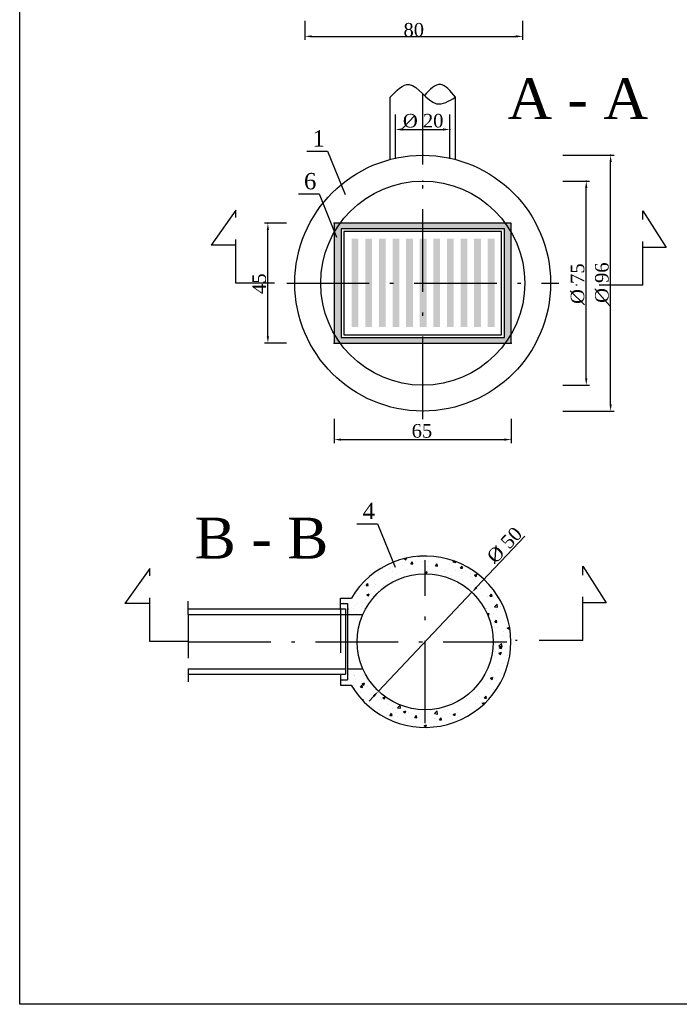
# Model space of a CAD drawing. Extents: x 856 to 1066, y 131 to 448.
# Tile 1 of 5: x 856 to 952, y 131 to 274. Entities that reach past the tile are written whole.
import ezdxf

# ---------------------------------------------------------------- set-up
doc = ezdxf.new("R2010")
doc.units = 0
doc.linetypes.add('ACAD_ISO10W100', pattern=[18.5, 12, -3, 0.5, -3])
doc.linetypes.add('DASHED2', pattern=[9.524999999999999, 6.35, -3.175])
doc.layers.get('0').update_dxf_attribs({"linetype": 'CONTINUOUS'})
doc.layers.get('DEFPOINTS').update_dxf_attribs({"linetype": 'CONTINUOUS'})
for name, color, linetype in [('WARSTWA1', 7, 'CONTINUOUS'), ('WARSTWA2', 7, 'ACAD_ISO10W100'), ('WARSTWA3', 7, 'DASHED2')]:
    doc.layers.add(name, color=color, linetype=linetype)
doc.styles.get("Standard").update_dxf_attribs({"font": 'TIMES.TTF'})

msp = doc.modelspace()

# ---------------------------------------------------------------- hatches: boundary and pattern name
at = {"layer": 'WARSTWA1'}
h = msp.add_hatch(color=7, dxfattribs=at)
h.paths.add_polyline_path([(901.5700619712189, 227.3866633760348), (927.2490743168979, 227.3866633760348), (927.2490743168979, 244.7693794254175), (901.5700619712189, 244.7693794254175)])
h.paths.add_polyline_path([(902.5577162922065, 228.1767868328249), (926.2614199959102, 228.1767868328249), (926.2614199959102, 243.9792559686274), (902.5577162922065, 243.9792559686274)], flags=16)
h = msp.add_hatch(color=7, dxfattribs=at)
h.paths.add_polyline_path([(914.9607387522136, 242.5262131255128), (913.973084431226, 242.5262131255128), (913.973084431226, 236.0780214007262), (914.9607387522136, 236.0780214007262)])
h.paths.add_polyline_path([(914.9607387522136, 236.0780214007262), (913.973084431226, 236.0780214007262), (913.973084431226, 229.700593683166), (914.9607387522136, 229.700593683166)])
h.paths.add_polyline_path([(912.9854301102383, 242.5262131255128), (911.9977757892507, 242.5262131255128), (911.9977757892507, 236.0780214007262), (912.9854301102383, 236.0780214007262)])
h.paths.add_polyline_path([(912.9854301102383, 236.0780214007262), (911.9977757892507, 236.0780214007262), (911.9977757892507, 229.700593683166), (912.9854301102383, 229.700593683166)])
h.paths.add_polyline_path([(911.0101214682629, 236.0780214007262), (910.0224671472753, 236.0780214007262), (910.0224671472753, 229.700593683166), (911.0101214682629, 229.700593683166)])
h.paths.add_polyline_path([(911.0101214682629, 242.5262131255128), (910.0224671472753, 242.5262131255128), (910.0224671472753, 236.0780214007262), (911.0101214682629, 236.0780214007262)])
h.paths.add_polyline_path([(909.0348128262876, 236.0780214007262), (908.0471585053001, 236.0780214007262), (908.0471585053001, 229.700593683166), (909.0348128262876, 229.700593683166)])
h.paths.add_polyline_path([(909.0348128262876, 242.5262131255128), (908.0471585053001, 242.5262131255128), (908.0471585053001, 236.0780214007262), (909.0348128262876, 236.0780214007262)])
h.paths.add_polyline_path([(907.0595041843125, 236.0780214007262), (906.0718498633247, 236.0780214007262), (906.0718498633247, 229.700593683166), (907.0595041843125, 229.700593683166)])
h.paths.add_polyline_path([(907.0595041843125, 242.5262131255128), (906.0718498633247, 242.5262131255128), (906.0718498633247, 236.0780214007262), (907.0595041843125, 236.0780214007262)])
h.paths.add_polyline_path([(905.084195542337, 236.0780214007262), (904.0965412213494, 236.0780214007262), (904.0965412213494, 229.700593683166), (905.084195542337, 229.700593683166)])
h.paths.add_polyline_path([(905.084195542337, 242.5262131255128), (904.0965412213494, 242.5262131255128), (904.0965412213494, 236.0780214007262), (905.084195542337, 236.0780214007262)])
h = msp.add_hatch(color=7, dxfattribs=at)
h.paths.add_polyline_path([(916.9360473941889, 242.5262131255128), (915.9483930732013, 242.5262131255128), (915.9483930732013, 236.0780214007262), (916.9360473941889, 236.0780214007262)])
h.paths.add_polyline_path([(916.9360473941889, 236.0780214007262), (915.9483930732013, 236.0780214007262), (915.9483930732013, 229.700593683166), (916.9360473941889, 229.700593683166)])
h.paths.add_polyline_path([(918.9113560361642, 242.5262131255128), (917.9237017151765, 242.5262131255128), (917.9237017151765, 236.0780214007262), (918.9113560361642, 236.0780214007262)])
h.paths.add_polyline_path([(918.9113560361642, 236.0780214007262), (917.9237017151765, 236.0780214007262), (917.9237017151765, 229.700593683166), (918.9113560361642, 229.700593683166)])
h.paths.add_polyline_path([(920.8866646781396, 242.5262131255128), (919.8990103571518, 242.5262131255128), (919.8990103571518, 236.0780214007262), (920.8866646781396, 236.0780214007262)])
h.paths.add_polyline_path([(920.8866646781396, 236.0780214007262), (919.8990103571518, 236.0780214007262), (919.8990103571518, 229.700593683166), (920.8866646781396, 229.700593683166)])
h.paths.add_polyline_path([(922.8619733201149, 242.5262131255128), (921.8743189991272, 242.5262131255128), (921.8743189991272, 236.0780214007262), (922.8619733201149, 236.0780214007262)])
h.paths.add_polyline_path([(922.8619733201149, 236.0780214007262), (921.8743189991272, 236.0780214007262), (921.8743189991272, 229.700593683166), (922.8619733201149, 229.700593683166)])
h.paths.add_polyline_path([(924.8372819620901, 242.5262131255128), (923.8496276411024, 242.5262131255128), (923.8496276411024, 236.0780214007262), (924.8372819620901, 236.0780214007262)])
h.paths.add_polyline_path([(924.8372819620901, 236.0780214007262), (923.8496276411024, 236.0780214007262), (923.8496276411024, 229.700593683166), (924.8372819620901, 229.700593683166)])

# ---------------------------------------------------------------- linework, layer by layer
at = {"color": 7, "linetype": 'ByBlock'}
for p, q in [((897.3079424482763, 274.1771419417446), (897.3079424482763, 271.4143236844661)), ((928.9128807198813, 274.1771419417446), (928.9128807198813, 271.4143236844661)), ((898.295596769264, 271.9081508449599), (927.9252263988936, 271.9081508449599)), ((911.4466051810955, 258.3939967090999), (917.3725311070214, 258.3939967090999)), ((894.650849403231, 244.7693794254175), (891.4364631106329, 244.7693794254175)), ((891.9302902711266, 228.3743176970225), (891.9302902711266, 243.7817251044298)), ((894.650849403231, 227.3866633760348), (891.4364631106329, 227.3866633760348))]:
    msp.add_line(p, q, dxfattribs=at)
for p in [(918.360185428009, 258.3939967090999), (914.4095681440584, 254.645922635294), (941.6878229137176, 254.645922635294), (910.4589508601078, 254.2207769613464), (918.360185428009, 254.2207769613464), (914.4095681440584, 250.892836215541), (938.1490064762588, 250.892836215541), (891.9302902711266, 244.7693794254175), (901.5700619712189, 244.7693794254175), (901.5700619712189, 227.3866633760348), (901.5700619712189, 227.3866633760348), (927.2490743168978, 227.3866633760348), (914.4095681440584, 221.2632065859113), (914.4095681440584, 217.5101201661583)]:
    msp.add_point(p, dxfattribs=at)
for points in [[(898.295596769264, 272.0727598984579), (898.295596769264, 271.743541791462), (897.3079424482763, 271.9081508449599)], [(927.9252263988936, 272.0727598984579), (927.9252263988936, 271.743541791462), (928.9128807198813, 271.9081508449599)], [(911.4466051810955, 258.5586057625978), (911.4466051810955, 258.2293876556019), (910.4589508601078, 258.3939967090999)], [(917.3725311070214, 258.5586057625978), (917.3725311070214, 258.2293876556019), (918.360185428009, 258.3939967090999)], [(941.5232138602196, 253.6582683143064), (941.8524319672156, 253.6582683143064), (941.6878229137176, 254.645922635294)], [(937.984397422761, 249.9051818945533), (938.3136155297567, 249.9051818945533), (938.1490064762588, 250.892836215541)], [(891.7656812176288, 243.7817251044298), (892.0948993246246, 243.7817251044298), (891.9302902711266, 244.7693794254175)], [(891.7656812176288, 228.3743176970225), (892.0948993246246, 228.3743176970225), (891.9302902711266, 227.3866633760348)], [(937.984397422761, 222.250860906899), (938.3136155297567, 222.250860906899), (938.1490064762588, 221.2632065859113)], [(941.5232138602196, 218.4977744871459), (941.8524319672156, 218.4977744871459), (941.6878229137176, 217.5101201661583)], [(902.5577162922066, 213.5278189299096), (902.5577162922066, 213.1986008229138), (901.5700619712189, 213.3632098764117)]]:
    msp.add_solid(points, dxfattribs=at)
at = {"layer": 'DEFPOINTS'}
for p, q in [((855.8953643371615, 131.3689631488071), (855.8953643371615, 428.3689631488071)), ((1065.895364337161, 131.3689631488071), (855.8953643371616, 131.3689631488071))]:
    msp.add_line(p, q, dxfattribs=at)
at = {"layer": 'WARSTWA1', "color": 7}
for p, q in [((909.6688274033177, 254.0305235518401), (909.6688274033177, 263.0694707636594)), ((919.1503088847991, 254.0305235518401), (919.1503088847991, 263.0694707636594)), ((913.2411750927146, 260.4323230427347), (911.4717668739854, 258.5298897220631)), ((897.5992740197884, 255.2328035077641), (900.5954316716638, 255.2328035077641)), ((900.5954316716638, 255.2328035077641), (903.1568564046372, 248.9633466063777)), ((896.3557744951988, 249.0253520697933), (899.3519321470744, 249.0253520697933)), ((899.3519321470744, 249.0253520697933), (901.9133568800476, 242.7558951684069)), ((927.2490743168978, 244.7693794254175), (901.5700619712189, 244.7693794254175)), ((901.5700619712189, 244.7693794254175), (901.5700619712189, 227.3866633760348)), ((927.2490743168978, 227.3866633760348), (927.2490743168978, 244.7693794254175)), ((926.2614199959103, 243.9792559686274), (902.5577162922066, 243.9792559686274)), ((902.5577162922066, 243.9792559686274), (902.5577162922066, 228.1767868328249)), ((925.8663582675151, 243.5841942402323), (902.9527780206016, 243.5841942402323)), ((902.9527780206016, 243.5841942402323), (902.9527780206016, 228.57184856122)), ((925.8663582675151, 228.57184856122), (925.8663582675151, 243.5841942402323)), ((926.2614199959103, 228.1767868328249), (926.2614199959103, 243.9792559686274)), ((935.8351676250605, 234.9809412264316), (937.8767911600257, 232.9426225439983)), ((939.3739840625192, 235.2527196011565), (941.5517239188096, 232.8067295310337)), ((901.5700619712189, 227.3866633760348), (927.2490743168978, 227.3866633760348)), ((902.5577162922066, 228.1767868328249), (926.2614199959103, 228.1767868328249)), ((902.9527780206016, 228.57184856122), (925.8663582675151, 228.57184856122)), ((904.8665188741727, 201.133796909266), (907.8626765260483, 201.133796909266)), ((907.8626765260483, 201.133796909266), (910.4241012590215, 194.8643400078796)), ((902.4860891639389, 188.7703365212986), (902.4860891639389, 190.3505834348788)), ((902.4860891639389, 190.3505834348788), (904.0526183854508, 190.3505834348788)), ((880.3626323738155, 188.7703365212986), (903.2116600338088, 188.7703365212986)), ((902.4860891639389, 189.5604599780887), (903.4737434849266, 189.5604599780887)), ((903.2116600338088, 188.7703365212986), (903.2116600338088, 179.2888550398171)), ((903.4737434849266, 189.5604599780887), (903.4737434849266, 178.498731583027)), ((880.3626323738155, 187.9802130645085), (905.718511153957, 187.9802130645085)), ((880.3626323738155, 180.0789784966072), (903.2116600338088, 180.0789784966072)), ((880.3626323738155, 179.2888550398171), (903.2116600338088, 179.2888550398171)), ((902.4860891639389, 179.2888550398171), (902.4860891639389, 177.7086081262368)), ((903.4737434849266, 180.0789784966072), (905.7089278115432, 180.0789784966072)), ((902.4860891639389, 178.498731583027), (903.4737434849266, 178.498731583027)), ((902.4860891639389, 177.7086081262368), (904.0396703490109, 177.7086081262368))]:
    msp.add_line(p, q, dxfattribs=at)
at = {"layer": 'WARSTWA1', "color": 7, "linetype": 'ByBlock'}
for p, q in [((934.7463063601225, 254.645922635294), (942.1816500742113, 254.645922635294)), ((941.6878229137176, 218.4977744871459), (941.6878229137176, 253.6582683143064)), ((934.7463063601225, 250.892836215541), (938.6428336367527, 250.892836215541)), ((938.1490064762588, 222.250860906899), (938.1490064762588, 249.9051818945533)), ((934.7463063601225, 221.2632065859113), (938.6428336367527, 221.2632065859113)), ((934.7463063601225, 217.5101201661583), (942.1816500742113, 217.5101201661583)), ((901.5700619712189, 216.400882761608), (901.5700619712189, 212.8693827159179)), ((927.2490743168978, 216.400882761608), (927.2490743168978, 212.8693827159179)), ((902.5577162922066, 213.3632098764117), (926.2614199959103, 213.3632098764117))]:
    msp.add_line(p, q, dxfattribs=at)
at = {"layer": 'WARSTWA1'}
for p, q in [((929.2343169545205, 199.3334052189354), (922.2265903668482, 191.9158374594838)), ((925.008349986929, 197.9647598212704), (924.8427960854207, 195.3202133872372)), ((907.9830970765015, 176.8393250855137), (921.5483287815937, 191.1979082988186)), ((907.304835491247, 176.1213959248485), (906.6265739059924, 175.4034667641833))]:
    msp.add_line(p, q, dxfattribs=at)
at = {"layer": 'WARSTWA1', "color": 7}
for radius in [18.5679012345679, 14.81481481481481]:
    msp.add_circle((914.4095681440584, 236.0780214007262), radius, dxfattribs=at)
at = {"layer": 'WARSTWA1'}
msp.add_circle((914.7657129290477, 184.0186166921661), 9.876543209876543, dxfattribs=at)
msp.add_arc((914.7657129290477, 184.0186166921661), 12.44444444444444, 210.4678138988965, 149.4148203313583, dxfattribs=at)
at = {"layer": 'WARSTWA1', "color": 7}
msp.add_spline([(909.6688274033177, 263.0694707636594), (912.4275612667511, 264.9359893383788), (916.4337231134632, 262.1362076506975), (919.1503088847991, 263.0694707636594)], degree=3, dxfattribs=at)
msp.add_open_spline([(919.1503088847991, 263.0694707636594), (918.4337299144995, 263.9737420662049), (916.9995486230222, 265.7835760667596), (915.4344093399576, 264.2033926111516), (914.6482686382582, 263.3347504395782)], degree=3, knots=[0, 0, 0, 0, 7.269092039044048, 14.54856511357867, 14.54856511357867, 14.54856511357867, 14.54856511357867], dxfattribs=at)
at = {"layer": 'WARSTWA1', "color": 7, "linetype": 'ByBlock'}
for p in [(928.9128807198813, 271.9081508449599), (927.2490743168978, 213.3632098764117)]:
    msp.add_point(p, dxfattribs=at)
msp.add_solid([(926.2614199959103, 213.5278189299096), (926.2614199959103, 213.1986008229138), (927.2490743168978, 213.3632098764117)], dxfattribs=at)
at = {"layer": 'WARSTWA1'}
for points in [[(922.1069355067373, 192.0288810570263), (922.3462452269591, 191.8027938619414), (921.5483287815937, 191.1979082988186)], [(907.1851806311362, 176.2344395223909), (907.4244903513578, 176.0083523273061), (907.9830970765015, 176.8393250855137)]]:
    msp.add_solid(points, dxfattribs=at)
at = {"layer": 'WARSTWA2', "color": 7}
for p, q in [((914.4095681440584, 216.3249349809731), (914.4095681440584, 263.5697258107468)), ((894.6564817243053, 236.0780214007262), (934.1626545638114, 236.0780214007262)), ((914.7657129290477, 172.1667648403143), (914.7657129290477, 195.870468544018))]:
    msp.add_line(p, q, dxfattribs=at)
at = {"layer": 'WARSTWA2'}
msp.add_line((880.3626323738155, 184.0186166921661), (926.6175647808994, 184.0186166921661), dxfattribs=at)
at = {"layer": 'WARSTWA3', "color": 7}
for p, q in [((910.4589508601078, 254.2207769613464), (910.4589508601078, 263.8722511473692)), ((918.360185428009, 254.2207769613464), (918.360185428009, 262.6159140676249)), ((887.2850842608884, 246.67219769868), (883.6799089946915, 241.590776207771)), ((887.2850842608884, 236.085902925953), (887.2850842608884, 246.67219769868)), ((946.3721400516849, 235.7739291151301), (946.3721400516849, 246.5719497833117)), ((946.3721400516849, 246.5719497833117), (949.7652462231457, 241.2788023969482)), ((887.2850842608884, 241.590776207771), (883.6799089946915, 241.590776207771)), ((949.7652462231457, 241.2788023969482), (946.3721400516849, 241.2788023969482)), ((892.8764125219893, 236.085902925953), (887.2850842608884, 236.085902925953)), ((946.3721400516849, 235.7739291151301), (936.6169597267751, 235.7739291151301)), ((911.7230314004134, 196.0853596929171), (911.9688696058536, 195.9195397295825)), ((911.9688800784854, 195.9195359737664), (912.0506636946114, 196.1632741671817)), ((913.6977354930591, 196.4171497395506), (913.881584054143, 196.3886359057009)), ((913.881568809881, 196.3886344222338), (913.8766101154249, 196.4312591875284)), ((917.302936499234, 196.1259116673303), (917.302936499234, 196.1259116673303)), ((917.7270419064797, 196.0313771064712), (917.7270419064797, 196.0313771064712)), ((874.7713041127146, 194.6384190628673), (871.1661288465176, 189.5569975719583)), ((874.7713041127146, 184.0521242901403), (874.7713041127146, 194.6384190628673)), ((908.5249109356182, 194.6191566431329), (908.5249109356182, 194.6191566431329)), ((909.5622854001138, 194.5864056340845), (909.5622854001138, 194.5864056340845)), ((910.0108097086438, 194.9807302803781), (910.0108097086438, 194.9807302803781)), ((911.4509194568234, 195.1214083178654), (911.4509194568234, 195.1214083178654)), ((911.9354875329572, 194.4766592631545), (911.9354875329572, 194.4766592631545)), ((912.2406181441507, 194.4732452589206), (912.2406181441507, 194.4732452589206)), ((912.6167211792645, 195.3569076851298), (912.6167211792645, 195.3569076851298)), ((912.677213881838, 195.3405038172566), (912.9190924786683, 195.6287635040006)), ((912.6772491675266, 195.340491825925), (912.9771406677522, 195.3142547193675)), ((912.977228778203, 195.3142742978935), (912.919218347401, 195.6287713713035)), ((914.3769279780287, 195.6236599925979), (914.3769279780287, 195.6236599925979)), ((915.1041551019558, 194.8938222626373), (915.1041551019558, 194.8938222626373)), ((915.1927790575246, 195.710177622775), (915.1927790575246, 195.710177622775)), ((916.2759233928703, 195.0256576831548), (916.5178019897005, 195.3139173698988)), ((916.2759471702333, 195.0256465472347), (916.5758386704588, 194.9994094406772)), ((916.3601811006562, 195.059181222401), (916.3601811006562, 195.059181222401)), ((916.5759218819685, 194.9994044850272), (916.5179114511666, 195.3139015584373)), ((918.2603867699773, 195.3093480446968), (918.2603867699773, 195.3093480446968)), ((918.7899939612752, 195.6273984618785), (918.9101757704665, 195.7526537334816)), ((918.7900118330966, 195.6273675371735), (919.2362325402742, 195.5581613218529)), ((918.929758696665, 195.6860793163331), (919.01004782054, 195.7168994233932)), ((918.9297837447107, 195.6860517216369), (919.179354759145, 195.5177139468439)), ((919.1793645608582, 195.5177137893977), (919.2199286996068, 195.6386063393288)), ((919.236217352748, 195.5581698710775), (919.2271837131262, 195.6358227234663)), ((919.8746329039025, 194.710811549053), (920.1165115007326, 194.9990712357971)), ((919.8746451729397, 194.7108012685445), (920.1745366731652, 194.684564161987)), ((920.174614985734, 194.6845346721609), (920.1166045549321, 194.999031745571)), ((920.2719439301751, 194.7373315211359), (920.2719439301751, 194.7373315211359)), ((907.9418362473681, 194.0256198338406), (907.9418362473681, 194.0256198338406)), ((908.7792558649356, 194.061133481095), (908.7792558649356, 194.061133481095)), ((909.9498002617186, 193.3105072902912), (909.9498002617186, 193.3105072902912)), ((910.0352818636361, 194.2264924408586), (910.0352818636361, 194.2264924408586)), ((910.620168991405, 193.9124594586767), (910.620168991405, 193.9124594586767)), ((912.5557117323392, 193.6866846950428), (912.5557117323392, 193.6866846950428)), ((913.298501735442, 193.7992990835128), (913.298501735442, 193.7992990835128)), ((914.7141244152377, 194.0678489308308), (915.0654272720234, 194.202701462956)), ((914.7141507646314, 194.0678242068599), (914.9637217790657, 193.8994864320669)), ((914.9189508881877, 194.3600848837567), (914.9189508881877, 194.3600848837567)), ((914.9637301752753, 193.8994845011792), (915.0654621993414, 194.2026745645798)), ((915.1317696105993, 194.039954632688), (915.1317696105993, 194.039954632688)), ((916.2930771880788, 193.8678327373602), (916.2930771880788, 193.8678327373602)), ((917.5972836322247, 194.2469245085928), (917.5972836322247, 194.2469245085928)), ((917.6660324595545, 194.3611541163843), (917.6660324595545, 194.3611541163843)), ((918.655167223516, 193.5729783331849), (918.655167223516, 193.5729783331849)), ((919.2190857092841, 194.3700844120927), (919.2190857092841, 194.3700844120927)), ((920.1091597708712, 193.7476354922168), (920.1091597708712, 193.7476354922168)), ((920.21093448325, 193.0671085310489), (920.21093448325, 193.0671085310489)), ((920.2756163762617, 194.1337641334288), (920.2756163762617, 194.1337641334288)), ((921.3334999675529, 193.459817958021), (921.3334999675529, 193.459817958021)), ((921.3651857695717, 193.9129944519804), (921.3651857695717, 193.9129944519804)), ((921.924620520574, 193.6660196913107), (922.2759233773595, 193.8008722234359)), ((921.9246359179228, 193.6659984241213), (922.1742069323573, 193.4976606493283)), ((922.174214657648, 193.4976623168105), (922.2759466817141, 193.800852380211)), ((922.78699236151, 193.4203784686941), (922.78699236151, 193.4203784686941)), ((905.8857675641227, 192.1492285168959), (905.8857675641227, 192.1492285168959)), ((906.1759612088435, 192.1962337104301), (906.4178398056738, 192.4844933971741)), ((906.1760077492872, 192.1962240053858), (906.4758992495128, 192.1699868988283)), ((906.4759677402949, 192.1700490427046), (906.417957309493, 192.4845461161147)), ((907.4155374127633, 192.9893078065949), (907.4155374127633, 192.9893078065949)), ((907.4593612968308, 192.0822579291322), (907.4593612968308, 192.0822579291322)), ((907.5150516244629, 192.3610777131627), (907.5150516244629, 192.3610777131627)), ((908.5641003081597, 192.036068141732), (908.5641003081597, 192.036068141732)), ((908.7153872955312, 192.2476168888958), (908.7153872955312, 192.2476168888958)), ((921.9379460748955, 191.8787079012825), (921.9379460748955, 191.8787079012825)), ((921.9454968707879, 192.1842857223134), (921.9454968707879, 192.1842857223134)), ((922.7259829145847, 191.7501554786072), (922.7259829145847, 191.7501554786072)), ((904.778470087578, 190.9658148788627), (904.778470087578, 190.9658148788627)), ((906.2828558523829, 190.8313881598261), (906.6341587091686, 190.9662406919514)), ((906.2828848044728, 190.8313691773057), (906.5324558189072, 190.6630314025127)), ((906.5324614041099, 190.6630259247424), (906.6341934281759, 190.9662159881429)), ((907.354527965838, 191.3190848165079), (907.354527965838, 191.3190848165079)), ((921.9557640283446, 191.4702662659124), (921.9557640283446, 191.4702662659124)), ((923.1401632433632, 190.7770788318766), (923.1401632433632, 190.7770788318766)), ((874.7713041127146, 189.5569975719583), (871.1661288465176, 189.5569975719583)), ((880.3626323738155, 187.9802130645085), (880.3626323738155, 189.9174211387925)), ((902.4860891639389, 188.7703365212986), (902.4860891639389, 179.2888550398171)), ((902.9707991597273, 189.6862193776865), (902.9707991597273, 189.6862193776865)), ((903.4737434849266, 188.9758560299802), (903.5152966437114, 189.0253771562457)), ((903.4737434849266, 188.7195887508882), (903.5733558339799, 188.7108737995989)), ((903.5733998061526, 188.7109539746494), (903.5153893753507, 189.0254510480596)), ((904.3818949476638, 188.8651978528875), (904.3818949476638, 188.8651978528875)), ((904.7174606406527, 189.2955918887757), (904.7174606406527, 189.2955918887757)), ((904.9087401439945, 189.5854121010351), (904.9087401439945, 189.5854121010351)), ((905.9666237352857, 188.9114659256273), (905.9666237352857, 188.9114659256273)), ((906.1394667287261, 190.1033823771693), (906.1394667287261, 190.1033823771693)), ((922.6649734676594, 190.0799324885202), (922.6649734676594, 190.0799324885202)), ((880.3626323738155, 187.9802130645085), (880.3626323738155, 180.0789784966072)), ((904.8195721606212, 188.1245068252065), (904.8195721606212, 188.1245068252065)), ((880.3626323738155, 184.0521242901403), (874.7713041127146, 184.0521242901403)), ((880.3626323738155, 180.0789784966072), (880.3626323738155, 178.1911438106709)), ((903.6366478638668, 179.2439439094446), (903.6366478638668, 179.2439439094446)), ((904.351403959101, 179.2742539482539), (904.351403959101, 179.2742539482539)), ((904.5449985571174, 179.0628178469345), (904.5449985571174, 179.0628178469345)), ((904.5594625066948, 179.1521536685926), (904.5594625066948, 179.1521536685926)), ((905.8010245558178, 179.2281768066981), (905.8010245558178, 179.2281768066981)), ((904.2903945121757, 177.6040309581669), (904.2903945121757, 177.6040309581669)), ((904.6945314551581, 178.5699977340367), (904.6945314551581, 178.5699977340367)), ((905.3619170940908, 177.4152303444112), (905.603795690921, 177.7034900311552)), ((905.3619280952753, 177.4152357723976), (905.6618195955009, 177.3889986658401)), ((905.6617753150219, 177.3890593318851), (905.60376488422, 177.7035564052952)), ((905.6153945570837, 177.8964734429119), (905.864965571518, 177.7281356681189)), ((905.6154003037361, 177.8964585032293), (905.9667031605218, 178.0313110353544)), ((905.8649586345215, 177.7281321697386), (905.9666906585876, 178.031322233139)), ((906.381335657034, 177.4994680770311), (906.381335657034, 177.4994680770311)), ((906.8664523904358, 177.9573008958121), (906.8664523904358, 177.9573008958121)), ((923.1105826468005, 178.070406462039), (923.1105826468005, 178.070406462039)), ((904.4811299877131, 177.2493012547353), (904.4811299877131, 177.2493012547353)), ((905.3167955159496, 176.5804460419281), (905.3167955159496, 176.5804460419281)), ((906.8054429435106, 176.2870779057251), (906.8054429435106, 176.2870779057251)), ((907.2783228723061, 176.6607771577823), (907.2783228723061, 176.6607771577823)), ((907.9951282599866, 176.4672856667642), (907.9951282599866, 176.4672856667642)), ((908.230108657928, 175.9377555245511), (908.230108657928, 175.9377555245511)), ((908.6102467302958, 175.8764201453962), (908.8598177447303, 175.7080823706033)), ((908.6102621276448, 175.8763988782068), (908.9615649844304, 176.011251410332)), ((908.8598087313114, 175.7080806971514), (908.9615407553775, 176.0112707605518)), ((921.3867919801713, 175.9014837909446), (921.3867919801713, 175.9014837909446)), ((922.1768978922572, 176.7181485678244), (922.1768978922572, 176.7181485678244)), ((922.7162442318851, 176.0397833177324), (922.7162442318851, 176.0397833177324)), ((905.6620360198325, 175.5340858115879), (905.7775728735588, 175.6545000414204)), ((905.8096948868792, 175.3783656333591), (905.7775686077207, 175.6545220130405)), ((906.7444334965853, 174.6168549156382), (906.7444334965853, 174.6168549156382)), ((908.4805400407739, 175.5591480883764), (908.4805400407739, 175.5591480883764)), ((909.2786963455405, 174.9380543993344), (909.2786963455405, 174.9380543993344)), ((910.7414140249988, 174.4167794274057), (911.1876347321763, 174.347573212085)), ((910.7414318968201, 174.4167485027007), (911.1322205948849, 174.8240343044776)), ((911.1876489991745, 174.3475672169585), (911.1322171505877, 174.8240574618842)), ((919.5398305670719, 174.6946556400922), (919.5398305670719, 174.6946556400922)), ((920.816038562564, 175.7896164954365), (920.816038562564, 175.7896164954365)), ((922.1007233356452, 175.8123275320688), (922.1007233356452, 175.8123275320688)), ((922.115888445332, 175.0479255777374), (922.115888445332, 175.0479255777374)), ((908.1662400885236, 174.1242389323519), (908.1662400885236, 174.1242389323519)), ((909.2176868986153, 173.2678314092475), (909.2176868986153, 173.2678314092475)), ((909.6567806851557, 173.3264321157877), (909.9566721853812, 173.3001950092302)), ((909.6567929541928, 173.3264218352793), (909.8986715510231, 173.6146815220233)), ((909.6964335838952, 173.7903088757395), (909.6964335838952, 173.7903088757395)), ((909.9565935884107, 173.3002246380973), (909.8985831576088, 173.6147217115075)), ((910.0664457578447, 174.3744057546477), (910.0664457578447, 174.3744057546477)), ((910.3966892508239, 173.8033208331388), (910.3966892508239, 173.8033208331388)), ((910.7543171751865, 173.1163627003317), (910.7543171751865, 173.1163627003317)), ((911.605098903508, 173.8563668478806), (911.8546699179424, 173.6880290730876)), ((911.6051239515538, 173.8563392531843), (911.9564268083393, 173.9911917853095)), ((911.8235983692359, 173.6440088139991), (911.8235983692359, 173.6440088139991)), ((911.8546588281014, 173.6880292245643), (911.9563908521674, 173.9912192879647)), ((912.3747663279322, 173.6771485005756), (912.3747663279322, 173.6771485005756)), ((913.2554786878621, 173.0115868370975), (913.5553701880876, 172.98534973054)), ((913.255502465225, 173.0115757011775), (913.4973810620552, 173.2998353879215)), ((913.4326499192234, 173.0032023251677), (913.4326499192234, 173.0032023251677)), ((913.5552866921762, 172.9853548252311), (913.4972762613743, 173.2998518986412)), ((914.3996562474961, 173.9972787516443), (914.3996562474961, 173.9972787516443)), ((915.0530990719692, 173.5639881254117), (915.0530990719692, 173.5639881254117)), ((915.0714504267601, 173.2282189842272), (915.0714504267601, 173.2282189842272)), ((916.0960625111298, 173.5863048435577), (916.5422832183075, 173.517098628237)), ((916.0960796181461, 173.586282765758), (916.4868683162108, 173.9935685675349)), ((916.5422975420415, 173.5171026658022), (916.4868656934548, 173.9935929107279)), ((916.9339190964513, 174.3184782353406), (916.9339190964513, 174.3184782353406)), ((917.7314318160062, 173.4508277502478), (917.7314318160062, 173.4508277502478)), ((918.2401179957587, 173.6453819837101), (918.2401179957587, 173.6453819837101)), ((918.8155840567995, 173.454541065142), (919.0651550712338, 173.286203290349)), ((918.8156200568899, 173.4545100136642), (919.1669229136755, 173.5893625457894)), ((919.065143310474, 173.2862070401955), (919.1668753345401, 173.589397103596)), ((919.4788211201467, 173.0244326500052), (919.4788211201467, 173.0244326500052)), ((919.4961439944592, 173.8107409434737), (919.4961439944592, 173.8107409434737)), ((920.4097645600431, 173.3376673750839), (920.4097645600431, 173.3376673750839)), ((921.3963496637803, 174.0609077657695), (921.3963496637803, 174.0609077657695)), ((911.7625889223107, 171.9737858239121), (911.7625889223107, 171.9737858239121)), ((911.9152187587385, 172.8126932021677), (911.9152187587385, 172.8126932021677)), ((913.1712447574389, 172.9780521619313), (913.1712447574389, 172.9780521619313)), ((914.3386468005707, 172.3270557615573), (914.3386468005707, 172.3270557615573)), ((914.5999510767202, 171.8363135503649), (914.8495220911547, 171.6679757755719)), ((914.5999857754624, 171.8362796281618), (914.9512886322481, 171.9711321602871)), ((914.8495089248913, 171.6679777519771), (914.9512409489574, 171.9711678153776)), ((916.0415581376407, 171.8141959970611), (916.0415581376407, 171.8141959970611)), ((916.1109826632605, 172.8900419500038), (916.1109826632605, 172.8900419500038)), ((916.8541766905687, 172.6967415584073), (917.1540681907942, 172.6705044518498)), ((916.8542119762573, 172.6967295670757), (917.0960905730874, 172.9849892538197)), ((916.8729096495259, 172.6482552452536), (916.8729096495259, 172.6482552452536)), ((917.1539797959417, 172.6704850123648), (917.0959693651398, 172.9849820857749)), ((918.7893154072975, 172.7768815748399), (918.7893154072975, 172.7768815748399)), ((918.967566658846, 172.3164476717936), (918.967566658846, 172.3164476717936))]:
    msp.add_line(p, q, dxfattribs=at)
at = {"layer": 'WARSTWA3'}
for p, q in [((937.6444605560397, 194.9719254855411), (941.0375667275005, 189.6787780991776)), ((937.6444605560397, 184.1739048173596), (937.6444605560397, 194.9719254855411)), ((923.7942698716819, 190.6225731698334), (923.7942698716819, 190.6225731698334)), ((924.1694977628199, 190.6219976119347), (924.4693892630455, 190.5957605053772)), ((924.1695087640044, 190.6220030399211), (924.4113873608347, 190.9102627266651)), ((924.4694332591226, 190.5956999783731), (924.4114228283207, 190.9101970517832)), ((924.6340967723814, 191.3571058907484), (924.6340967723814, 191.3571058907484)), ((925.0502958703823, 190.787932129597), (925.0502958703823, 190.787932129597)), ((925.1992363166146, 190.4011319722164), (925.1992363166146, 190.4011319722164)), ((923.6570693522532, 188.7932894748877), (923.6570693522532, 188.7932894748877)), ((923.7304013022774, 188.8090565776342), (923.7304013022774, 188.8090565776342)), ((924.8098250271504, 189.0790373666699), (925.2006137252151, 189.4863231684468)), ((924.8098351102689, 189.0790086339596), (925.2560558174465, 189.0098024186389)), ((925.0563124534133, 189.0212515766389), (925.0563124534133, 189.0212515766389)), ((925.1382268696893, 188.7309089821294), (925.1382268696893, 188.7309089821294)), ((925.2560480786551, 189.0098223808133), (925.2006162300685, 189.4863126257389)), ((925.6306069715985, 189.05922339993), (925.6306069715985, 189.05922339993)), ((941.0375667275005, 189.6787780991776), (937.6444605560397, 189.6787780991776)), ((923.7859777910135, 188.0411690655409), (924.0500127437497, 188.1425225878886)), ((923.8432691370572, 187.910156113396), (923.9482782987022, 187.8393265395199)), ((923.9482804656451, 187.8393300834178), (924.0500124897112, 188.1425201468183)), ((924.7149529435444, 188.1193432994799), (924.7149529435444, 188.1193432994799)), ((924.3107124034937, 187.0803478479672), (924.3107124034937, 187.0803478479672)), ((924.8491642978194, 186.0276233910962), (924.8491642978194, 186.0276233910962)), ((924.8656523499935, 186.8480392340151), (925.1655438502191, 186.8218021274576)), ((924.8656751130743, 186.8480406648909), (925.1075537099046, 187.136300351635)), ((925.0772174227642, 187.0606859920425), (925.0772174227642, 187.0606859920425)), ((925.165558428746, 186.8217350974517), (925.1075479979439, 187.1362321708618)), ((925.3372170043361, 186.1297916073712), (925.3372170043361, 186.1297916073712)), ((926.6935594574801, 185.9876110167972), (926.9431304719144, 185.8192732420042)), ((926.693571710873, 185.9876104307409), (927.0318852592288, 186.11747683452)), ((926.943130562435, 185.8192786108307), (927.035688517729, 186.0951273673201)), ((925.0162079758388, 185.3904630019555), (925.0162079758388, 185.3904630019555)), ((926.0513814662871, 184.9259943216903), (926.0513814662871, 184.9259943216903)), ((926.1594854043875, 185.5186352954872), (926.1594854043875, 185.5186352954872)), ((924.8395908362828, 183.5397597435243), (924.8395908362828, 183.5397597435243)), ((924.9551985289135, 183.7202400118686), (924.9551985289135, 183.7202400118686)), ((925.4750083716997, 183.3611420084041), (925.8657970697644, 183.768427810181)), ((925.4750099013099, 183.3611243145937), (925.9212306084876, 183.2919180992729)), ((925.5618069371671, 183.0740808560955), (925.8616984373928, 183.047843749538)), ((925.5618414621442, 183.0740782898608), (925.8037200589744, 183.3623379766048)), ((925.8616835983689, 183.0477702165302), (925.803673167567, 183.3622672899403)), ((925.9212302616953, 183.2919394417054), (925.8657984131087, 183.768429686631)), ((926.0956168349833, 183.7051187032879), (926.0956168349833, 183.7051187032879)), ((927.0385223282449, 183.4528148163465), (927.0385223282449, 183.4528148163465)), ((937.6444605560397, 184.1739048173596), (927.8892802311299, 184.1739048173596)), ((924.7757222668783, 181.7262431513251), (924.7757222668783, 181.7262431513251)), ((924.8941890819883, 182.0500170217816), (924.8941890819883, 182.0500170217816)), ((925.0415221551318, 182.6679153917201), (925.0415221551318, 182.6679153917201)), ((925.4180731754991, 182.8920290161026), (925.4180731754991, 182.8920290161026)), ((925.472778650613, 182.3493302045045), (925.7223496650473, 182.1809924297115)), ((925.4727992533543, 182.3493204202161), (925.82410211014, 182.4841729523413)), ((925.7223462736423, 182.1809978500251), (925.8240782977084, 182.4841879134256)), ((926.6759279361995, 181.9764099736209), (926.6759279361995, 181.9764099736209)), ((924.8331796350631, 180.3797940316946), (924.8331796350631, 180.3797940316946)), ((926.0403372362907, 180.902477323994), (926.0403372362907, 180.902477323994)), ((924.2519978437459, 178.7110493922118), (924.5015688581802, 178.5427116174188)), ((924.2520267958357, 178.7110304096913), (924.6033296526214, 178.8458829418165)), ((924.5015619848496, 178.5427170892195), (924.6032940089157, 178.84590715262)), ((924.7721701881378, 178.7095710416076), (924.7721701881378, 178.7095710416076)), ((924.834373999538, 179.6742872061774), (924.834373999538, 179.6742872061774)), ((925.3560333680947, 179.9975344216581), (925.3560333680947, 179.9975344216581)), ((926.2579615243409, 179.3001224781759), (926.2801259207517, 179.2981833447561)), ((926.258007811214, 179.3001159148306), (926.3025054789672, 179.3531461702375)), ((923.4428606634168, 177.7778751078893), (923.4428606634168, 177.7778751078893)), ((924.0361387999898, 178.0186588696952), (924.0361387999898, 178.0186588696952)), ((925.0633098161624, 178.3386609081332), (925.0633098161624, 178.3386609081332)), ((923.3554646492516, 175.8409996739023), (923.5973432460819, 176.1292593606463)), ((923.6552408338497, 175.8147102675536), (923.5972304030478, 176.1292073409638)), ((924.7111607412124, 177.0393480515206), (924.7111607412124, 177.0393480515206)), ((923.0312170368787, 175.0727685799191), (923.2565241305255, 174.9207970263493)), ((923.0312543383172, 175.0727403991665), (923.3825571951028, 175.2075929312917)), ((923.2999230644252, 174.9614949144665), (923.3825097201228, 175.2076263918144)), ((923.355418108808, 175.8410093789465), (923.6553096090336, 175.814772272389)), ((924.0651247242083, 175.7883234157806), (924.0651247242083, 175.7883234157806))]:
    msp.add_line(p, q, dxfattribs=at)

# ---------------------------------------------------------------- texts
at = {"color": 7}
for s, p in [('80', (911.6157566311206, 271.8758580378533)), ('O 20', (911.5341909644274, 258.6800746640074)), ('65', (912.8024046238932, 213.6443032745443))]:
    msp.add_text(s, height=1.975308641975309, dxfattribs=at).set_placement(p)
for s, p in [('45', (891.649196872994, 234.5107343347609)), ('O 75', (937.8600802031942, 233.064500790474)), ('O 96', (941.3988966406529, 233.2069166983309))]:
    msp.add_text(s, height=1.975308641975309, rotation=90, dxfattribs=at).set_placement(p)
msp.add_text('O 50', height=1.975308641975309, rotation=46.62740902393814).set_placement((924.9743229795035, 195.24810124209))
at = {"layer": 'WARSTWA1', "color": 7}
for s, height, p in [('A - A', 5.925925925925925, (926.7310821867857, 259.901131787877)), ('1', 2.37037037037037, (898.4164083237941, 255.912647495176)), ('6', 2.37037037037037, (897.1729087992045, 249.7051960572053)), ('4', 2.37037037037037, (905.6836531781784, 201.813640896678)), ('B - B', 5.925925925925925, (881.3045182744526, 196.100150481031))]:
    msp.add_text(s, height=height, dxfattribs=at).set_placement(p)

doc.saveas('drawing.dxf')
